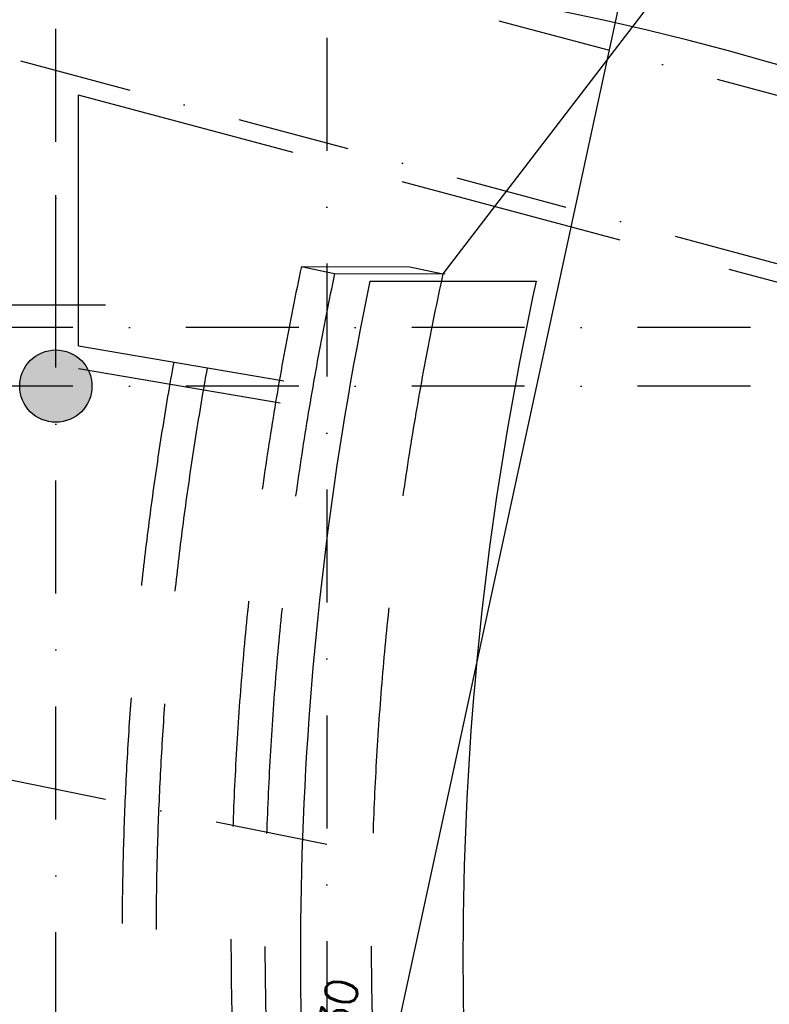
# Model space of a CAD drawing. Extents: x -33344 to 2055880, y -64816 to 121260.
# Tile 119 of 133: x 40784 to 44934, y 85026 to 90475. Entities that reach past the tile are written whole.
import ezdxf

# ---------------------------------------------------------------- set-up
doc = ezdxf.new("R2010")
doc.units = 0
doc.header["$LTSCALE"] = 50
doc.header["$MEASUREMENT"] = 0
doc.header["$PDMODE"] = 3
doc.header["$PDSIZE"] = 0.1
for name, pattern in [('DASHED', [0.75, 0.5, -0.25]), ('HIDDEN', [0.375, 0.25, -0.125]), ('HIDDENX2', [0.75, 0.5, -0.25]), ('STRAM_0WT$1$DASHDOT', [25, 12.5, -6.25, 0, -6.25])]:
    doc.linetypes.add(name, pattern=pattern)
doc.layers.get('0').update_dxf_attribs({"linetype": 'CONTINUOUS'})
doc.layers.get('DEFPOINTS').update_dxf_attribs({"linetype": 'CONTINUOUS'})
for name, color, linetype in [('A--01A1_ACEER', 1, 'CONTINUOUS'), ('A--A28--_F12--', 7, 'CONTINUOUS'), ('A--I35A1_PLAFOND', 2, 'CONTINUOUS'), ('A--L28--', 7, 'CONTINUOUS'), ('A--L28--_F12--', 7, 'CONTINUOUS'), ('A--L28DC1_KONSTR', 1, 'HIDDEN'), ('A--L32--_F123-', 1, 'CONTINUOUS'), ('A--L35A2_PLAFONDS', 1, 'HIDDENX2'), ('STRAM_0WT$0$A--L$7A-_STRA0', 1, 'STRAM_0WT$1$DASHDOT'), ('STRAM_0WT$1$A--M$1A-_F123-', 1, 'CONTINUOUS'), ('SYSTEEMPLAFOND_600X600', 2, 'CONTINUOUS'), ('X--LR---_CP', 7, 'CONTINUOUS'), ('XREF', 7, 'CONTINUOUS')]:
    doc.layers.add(name, color=color, linetype=linetype)
doc.styles.add('STRAM_0WT$1$HIEMSTRA', font='romans.shx')
doc.dimstyles.new('STRAM_0WT$0$STANDARD', dxfattribs={"dimscale": 70, "dimtxt": 2.5, "dimasz": 2, "dimexe": 0.3, "dimexo": 0.3, "dimgap": 2, "dimtad": 1, "dimdec": 0, "dimzin": 0, "dimtxsty": 'STRAM_0WT$1$HIEMSTRA', "dimblk1": 'STRAM_0WT$0$_OBLIQUE', "dimblk2": 'STRAM_0WT$0$_OBLIQUE', "dimsah": 1, "dimcen": -0.09, "dimdle": 0.3, "dimclrd": 1, "dimclre": 1, "dimclrt": 4, "dimazin": 3, "dimtfac": 1, "dimtdec": 4, "dimtix": 1, "dimtofl": 0, "dimtmove": 0, "dimatfit": 3, "dimtvp": 625, "dimtolj": 1, "dimtzin": 0})

# ---------------------------------------------------------------- blocks, each defined once
blk = doc.blocks.new('Q020479-')
at = {"layer": 'A--A28--_F12--', "color": 8}
for points in [[(-200, 0), (-76.5, 184.8), (0, 200)], [(-200, 0), (0, 200), (76.5, 184.8)], [(-200, 0), (-141.4, 141.4), (-76.5, 184.8)], [(-200, 0), (76.5, 184.8), (141.4, 141.4)], [(-200, 0), (-184.8, 76.5), (-141.4, 141.4)], [(-200, 0), (141.4, 141.4), (184.8, 76.5)], [(-200, 0), (184.8, 76.5), (200, 0)], [(-200, 0), (200, 0), (184.8, -76.5)], [(-200, 0), (184.8, -76.5), (141.4, -141.4)], [(-200, 0), (141.4, -141.4), (76.5, -184.8)], [(-200, 0), (76.5, -184.8), (0, -200)], [(-200, 0), (0, -200), (-76.5, -184.8)], [(-200, 0), (-76.5, -184.8), (-141.4, -141.4)], [(-200, 0), (-141.4, -141.4), (-184.8, -76.5)]]:
    blk.add_solid(points, dxfattribs=at)
at = {"layer": 'A--L28--_F12--', "color": 3, "linetype": 'CONTINUOUS'}
blk.add_lwpolyline([(-200, 0, -1), (200, 0, -1), (-200, 0)], format="xyb", close=True, dxfattribs=at)
at = {"layer": 'X--LR---_CP'}
for p in [(0, 200), (200, 0), (200, 0)]:
    blk.add_point(p, dxfattribs=at)
blk = doc.blocks.new('A$C26D40EA6')
at = {"layer": 'A--01A1_ACEER', "linetype": 'CONTINUOUS'}
blk.add_line((5672, 7401.7), (0, 0), dxfattribs=at)
blk = doc.blocks.new('STRAM_0WT$0$_OBLIQUE')
at = {"color": 0, "linetype": 'BYBLOCK'}
blk.add_line((-0.5, -0.5), (0.5, 0.5), dxfattribs=at)
blk = doc.blocks.new('*D1852')
at = {"layer": 'DEFPOINTS', "color": 0, "linetype": 'CONTINUOUS'}
for p in [(-30862.7, 61326), (-34634.8, 43899.6)]:
    blk.add_point(p, dxfattribs=at)
at = {"layer": 'STRAM_0WT$1$A--M$1A-_F123-', "color": 1, "linetype": 'CONTINUOUS'}
blk.add_line((-34639.2, 43879), (-30858.3, 61346.5), dxfattribs=at)
at = {"layer": 'STRAM_0WT$1$A--M$1A-_F123-', "color": 1, "linetype": 'CONTINUOUS', "xscale": 140, "yscale": 140, "zscale": 140, "rotation": 77.78640933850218}
blk.add_blockref('STRAM_0WT$0$_OBLIQUE', (-30862.7, 61326), dxfattribs=at)
at = {"layer": 'STRAM_0WT$1$A--M$1A-_F123-', "color": 4, "linetype": 'CONTINUOUS', "insert": (-33134.9, 52476.7), "char_height": 175, "attachment_point": 5, "rotation": 77.7864, "style": 'STRAM_0WT$1$HIEMSTRA'}
blk.add_mtext('\\A1;R17830', dxfattribs=at)
blk = doc.blocks.new('*D1942')
at = {"layer": 'DEFPOINTS', "color": 0}
for p in [(-34829.8, 58000), (-39925.3, 56200), (-20789, 56200), (-26068.6, 55839.7), (-22022.7, 54568.3)]:
    blk.add_point(p, dxfattribs=at)
at = {"layer": 'STRAM_0WT$1$A--M$1A-_F123-', "color": 1}
blk.add_arc((-28112.1, 56200), 2075.1, 345, 360, dxfattribs=at)
at = {"layer": 'STRAM_0WT$1$A--M$1A-_F123-', "color": 1, "xscale": 140, "yscale": 140, "zscale": 140}
for p, rotation in [((-26037.1, 56200), 89.99998316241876), ((-26107.8, 55662.9), 254.9999999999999)]:
    blk.add_blockref('STRAM_0WT$0$_OBLIQUE', p, dxfattribs=dict(at, rotation=rotation))
at = {"layer": 'STRAM_0WT$1$A--M$1A-_F123-', "color": 4, "insert": (-26280.4, 55958.8), "char_height": 175, "attachment_point": 5, "rotation": 82.5, "style": 'STRAM_0WT$1$HIEMSTRA'}
blk.add_mtext('\\A1;15.00°', dxfattribs=at)
blk = doc.blocks.new('A$C44AA6D3C')
at = {"layer": 'A--L35A2_PLAFONDS', "color": 2, "linetype": 'BYBLOCK', "ltscale": 50}
for centre, radius, start, end in [((5225.9, 23854.1), 18242.9, 168.21181, 187.11347), ((5290.7, 23845.6), 17408.1, 167.60889, 187.24834)]:
    blk.add_arc(centre, radius, start, end, dxfattribs=at)
at = {"layer": 'SYSTEEMPLAFOND_600X600', "linetype": 'CONTINUOUS', "ltscale": 10}
blk.add_line((-12632.3, 27581.1), (-11711.8, 27581.1), dxfattribs=at)
for radius, start, end in [(16371.8, 56.12072, 82.24154), (15471.8, 54.74338, 82.17975)]:
    blk.add_arc((-14683.8, 13918.8), radius, start, end, dxfattribs=at)
blk = doc.blocks.new('STRAM_0WT')
at = {"layer": 'STRAM_0WT$0$A--L$7A-_STRA0'}
for p, q in [((-34634.944, 23800), (-34634.801, 63702.184)), ((-33134.929, 63128.251), (-33134.939, 23800)), ((-34596.875, 58869.335), (-21789.762, 55437.68)), ((-34829.812, 58000.002), (-22022.7, 54568.347)), ((-33134.932, 53662.677), (-52552.117, 57617.987)), ((-20789.004, 56524.999), (-39925.329, 56525.003)), ((-20789.004, 56199.999), (-39925.329, 56200.005))]:
    blk.add_line(p, q, dxfattribs=at)
blk.add_arc((-34634.779, 43899.561), 17830, 41.3470109, 90.0000931, dxfattribs=at)
at = {"layer": 'STRAM_0WT$1$A--M$1A-_F123-', "linetype": 'CONTINUOUS'}
dim = blk.add_radius_dim(center=(-34634.78, 43899.561), mpoint=(-30862.725, 61325.992), dimstyle='STRAM_0WT$0$STANDARD', dxfattribs=at)
dim.commit()
dim.dimension.update_dxf_attribs({"geometry": '*D1852', "text_midpoint": (-33134.932, 52476.749), "dimtype": 132})
at = {"layer": 'STRAM_0WT$1$A--M$1A-_F123-'}
dim = blk.add_angular_dim_2l(base=(-26068.592, 55839.672), line1=((-34829.812, 58000.002), (-22022.7, 54568.347)), line2=((-20789.004, 56199.999), (-39925.329, 56200.005)), dimstyle='STRAM_0WT$0$STANDARD', override={"dimdec": 2, "dimadec": 2}, dxfattribs=at)
dim.commit()
dim.dimension.update_dxf_attribs({"geometry": '*D1942', "text_midpoint": (-26280.373, 55958.847)})

msp = doc.modelspace()

# ---------------------------------------------------------------- linework, layer by layer
at = {"layer": 'A--01A1_ACEER'}
msp.add_line((39227.2, 88896.9), (41259.4, 88896.9), dxfattribs=at)
at = {"layer": 'A--L32--_F123-', "color": 1, "ltscale": 50}
msp.add_line((41109.6, 88670.5), (41109.6, 90057.6), dxfattribs=at)
at = {"layer": 'A--L32--_F123-', "color": 1}
msp.add_line((40984.6, 89046.2), (40984.6, 89502.9), dxfattribs=at)
at = {"layer": 'A--L35A2_PLAFONDS', "ltscale": 50}
for p, q in [((47730.8, 88283.4), (41109.6, 90057.6)), ((42343.5, 89108.3), (42527.5, 89069.3)), ((42343.5, 89108.3), (42943.5, 89107.9)), ((42943.5, 89107.9), (43127.5, 89069)), ((42527.5, 89069.3), (43139.2, 89069)), ((41109.6, 88670.5), (42246.8, 88475.8)), ((41109.5, 88544.7), (42226.2, 88353.5))]:
    msp.add_line(p, q, dxfattribs=at)
for centre, radius, start, end in [((59924.4, 85387), 17970.4, 168.04888, 191.95112), ((59924.4, 85387), 17782.4, 168.04888, 191.95112), ((59997.7, 85386.7), 17267.4, 167.68693, 192.31307), ((59321.5, 85387), 17970.4, 169.76468, 189.53612), ((59321.5, 85387), 17782.4, 169.75922, 189.6379)]:
    msp.add_arc(centre, radius, start, end, dxfattribs=at)

# ---------------------------------------------------------------- block references
at = {"layer": 'A--I35A1_PLAFOND', "color": 2, "linetype": 'CONTINUOUS'}
msp.add_blockref('A$C26D40EA6', (43127.4, 89069), dxfattribs=at)
at = {"layer": 'A--L28--', "linetype": 'CONTINUOUS'}
msp.add_blockref('Q020479-', (40984.6, 88446.9), dxfattribs=at)
at = {"layer": 'A--L28DC1_KONSTR', "color": 0, "linetype": 'CONTINUOUS'}
msp.add_blockref('A$C44AA6D3C', (55355.4, 61446.9), dxfattribs=at)
at = {"layer": 'XREF', "linetype": 'DASHED', "ltscale": 20}
msp.add_blockref('STRAM_0WT', (75619.4, 32246.9), dxfattribs=at)

doc.saveas('drawing.dxf')
